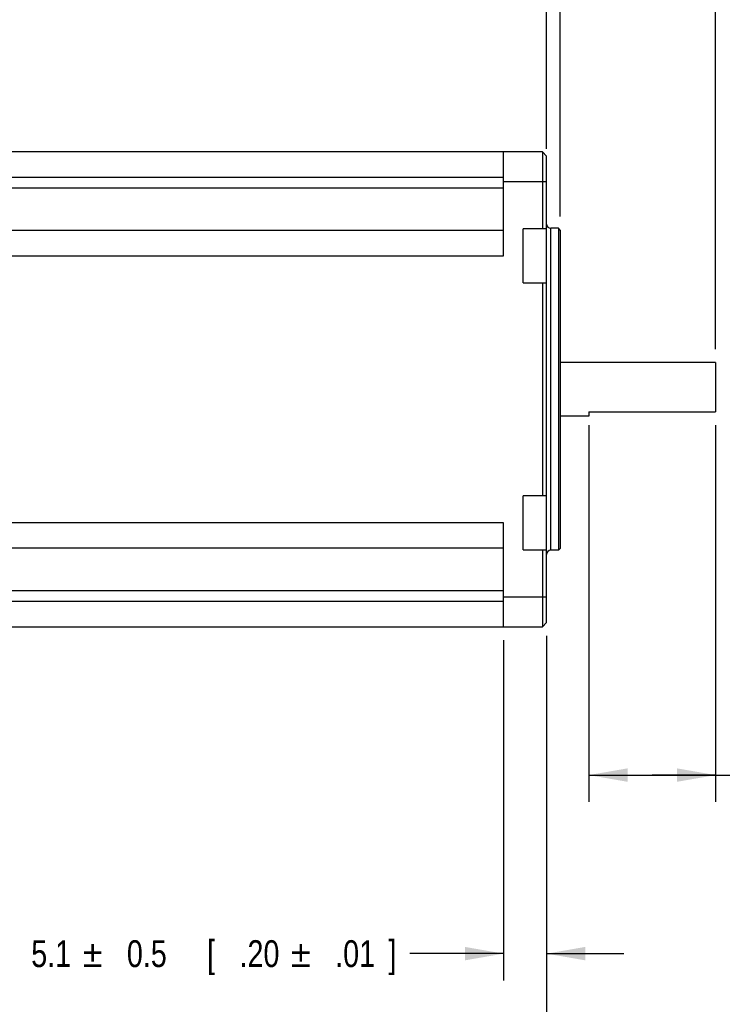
# Model space of a CAD drawing. Header units: inches. Extents: x 0 to 34, y 0 to 22.
# Tile 14 of 40: x 13 to 16.3, y 4 to 8.6. Entities that reach past the tile are written whole.
import ezdxf
from ezdxf.enums import TextEntityAlignment as Align

# ---------------------------------------------------------------- set-up
doc = ezdxf.new("R2010")
doc.units = ezdxf.units.IN
doc.header["$LTSCALE"] = 1.87
doc.header["$MEASUREMENT"] = 0
doc.layers.get('0').update_dxf_attribs({"linetype": 'CONTINUOUS'})
doc.layers.add('DIMENSIONS', color=7, linetype='CONTINUOUS')
doc.styles.get("Standard").update_dxf_attribs({"font": 'txt', "width": 0.8})
doc.styles.add('TEXTSTYLE_1', font='gdt', dxfattribs={"width": 0.8})
doc.dimstyles.new('DIMSTYLE_1', dxfattribs={"dimtxt": 0.125, "dimasz": 0.18, "dimexe": 0.18, "dimexo": 0.0625, "dimgap": 0.09, "dimtad": 0, "dimtih": 1, "dimtoh": 1, "dimdec": 1, "dimdsep": 46, "dimtxsty": 'STANDARD', "dimblk": '_FILLED', "dimblk1": '_FILLED', "dimblk2": '_FILLED', "dimcen": 0.09, "dimadec": 0, "dimazin": 0, "dimtp": 0.1, "dimtm": 0.1, "dimtfac": 1, "dimtdec": 1, "dimtofl": 0, "dimtmove": 0, "dimatfit": 3, "dimldrblk": '_FILLED', "dimfxl": 1, "dimtolj": 1, "dimarcsym": 0})
doc.dimstyles.new('DIMSTYLE_2', dxfattribs={"dimtxt": 0.125, "dimasz": 0.18, "dimexe": 0.18, "dimexo": 0.0625, "dimgap": 0.09, "dimtad": 0, "dimtih": 1, "dimtoh": 1, "dimdec": 1, "dimdsep": 46, "dimtxsty": 'STANDARD', "dimblk": '_FILLED', "dimblk1": '_FILLED', "dimblk2": '_FILLED', "dimcen": 0.09, "dimadec": 0, "dimazin": 0, "dimtol": 1, "dimtp": 0.5, "dimtm": 0.5, "dimtfac": 1, "dimtdec": 1, "dimtofl": 0, "dimtmove": 0, "dimatfit": 3, "dimldrblk": '_FILLED', "dimfxl": 1, "dimtolj": 1, "dimarcsym": 0})
doc.dimstyles.new('DIMSTYLE_3', dxfattribs={"dimtxt": 0.125, "dimasz": 0.18, "dimexe": 0.18, "dimexo": 0.0625, "dimgap": 0.09, "dimtad": 0, "dimtih": 1, "dimtoh": 1, "dimdec": 1, "dimdsep": 46, "dimtxsty": 'STANDARD', "dimblk": '_FILLED', "dimblk1": '_FILLED', "dimblk2": '_FILLED', "dimcen": 0.09, "dimadec": 0, "dimazin": 0, "dimtol": 1, "dimtp": 0.2, "dimtm": 0.2, "dimtfac": 1, "dimtdec": 1, "dimtofl": 0, "dimtmove": 0, "dimatfit": 3, "dimldrblk": '_FILLED', "dimfxl": 1, "dimtolj": 1, "dimarcsym": 0})

# ---------------------------------------------------------------- blocks, each defined once
blk = doc.blocks.new('_FILLED')
at = {"color": 0, "linetype": 'BYBLOCK'}
blk.add_solid([(0, 0), (-1, 0.174), (-1, -0.174)], dxfattribs=at)
blk = doc.blocks.new('*D4')
at = {"layer": 'DIMENSIONS', "color": 2, "linetype": 'CONTINUOUS'}
for p, q in [((15.6675, 6.6739), (15.6675, 4.9188)), ((16.2581, 6.6739), (16.2581, 4.9188)), ((15.6675, 5.0438), (15.9628, 5.0438)), ((16.2581, 5.0438), (15.9628, 5.0438)), ((15.9628, 5.0438), (16.4908, 5.0438))]:
    blk.add_line(p, q, dxfattribs=at)
at = {"layer": 'DIMENSIONS', "color": 2, "linetype": 'CONTINUOUS', "xscale": 0.18, "yscale": 0.18, "zscale": 0.18, "rotation": 180}
blk.add_blockref('_FILLED', (15.6675, 5.0438), dxfattribs=at)
at = {"layer": 'DIMENSIONS', "color": 2, "linetype": 'CONTINUOUS', "xscale": 0.18, "yscale": 0.18, "zscale": 0.18}
blk.add_blockref('_FILLED', (16.2581, 5.0438), dxfattribs=at)
at = {"layer": 'DIMENSIONS', "color": 2, "linetype": 'CONTINUOUS', "insert": (16.5533, 5.1063), "char_height": 0.125, "width": 1.325, "attachment_point": 1, "line_spacing_factor": 0.9}
blk.add_mtext('15{\\Ftxt.shx;\\W1.000000;\\H0.125000; }[.59] FLAT', dxfattribs=at)
blk = doc.blocks.new('*D5')
at = {"layer": 'DIMENSIONS', "color": 2, "linetype": 'CONTINUOUS'}
for p, q in [((15.4707, 5.6926), (15.4707, 4.0867)), ((15.2699, 5.6729), (15.2699, 4.0867)), ((15.2699, 4.2117), (14.8335, 4.2117)), ((15.4707, 4.2117), (15.8307, 4.2117))]:
    blk.add_line(p, q, dxfattribs=at)
at = {"layer": 'DIMENSIONS', "color": 2, "linetype": 'CONTINUOUS', "xscale": 0.18, "yscale": 0.18, "zscale": 0.18}
blk.add_blockref('_FILLED', (15.2699, 4.2117), dxfattribs=at)
at = {"layer": 'DIMENSIONS', "color": 2, "linetype": 'CONTINUOUS', "xscale": 0.18, "yscale": 0.18, "zscale": 0.18, "rotation": 180}
blk.add_blockref('_FILLED', (15.4707, 4.2117), dxfattribs=at)
at = {"layer": 'DIMENSIONS', "color": 2, "linetype": 'CONTINUOUS', "width": 0.8}
for s, p in [('5.1', (13.2544, 4.1492)), ('0.5', (13.7002, 4.1492)), ('[', (13.9252, 4.1492)), ('.20', (14.2252, 4.1492)), ('.01', (14.671, 4.1492)), (']', (14.771, 4.1492))]:
    blk.add_text(s, height=0.125, dxfattribs=at).set_placement(p, align=Align.RIGHT)
at = {"layer": 'DIMENSIONS', "color": 2, "linetype": 'CONTINUOUS', "style": 'TEXTSTYLE_1'}
for p in [(13.4002, 4.1492), (14.371, 4.1492)]:
    blk.add_text('`', height=0.125, dxfattribs=at).set_placement(p, align=Align.RIGHT)
blk = doc.blocks.new('*D6')
at = {"layer": 'DIMENSIONS', "color": 2, "linetype": 'CONTINUOUS'}
for p, q in [((11.2581, 5.7849), (11.2581, 3.3367)), ((15.4707, 5.6926), (15.4707, 3.3367)), ((11.2581, 3.4617), (12.6019, 3.4617)), ((15.4707, 3.4617), (14.1269, 3.4617))]:
    blk.add_line(p, q, dxfattribs=at)
at = {"layer": 'DIMENSIONS', "color": 2, "linetype": 'CONTINUOUS', "xscale": 0.18, "yscale": 0.18, "zscale": 0.18, "rotation": 180}
blk.add_blockref('_FILLED', (11.2581, 3.4617), dxfattribs=at)
at = {"layer": 'DIMENSIONS', "color": 2, "linetype": 'CONTINUOUS', "xscale": 0.18, "yscale": 0.18, "zscale": 0.18}
blk.add_blockref('_FILLED', (15.4707, 3.4617), dxfattribs=at)
at = {"layer": 'DIMENSIONS', "color": 2, "linetype": 'CONTINUOUS', "insert": (13.3644, 3.5242), "char_height": 0.125, "width": 1.4, "attachment_point": 2, "line_spacing_factor": 0.9}
blk.add_mtext('108 [4.25] MAX', dxfattribs=at)
blk = doc.blocks.new('*D7')
at = {"layer": 'DIMENSIONS', "color": 2, "linetype": 'CONTINUOUS'}
for p, q in [((15.4707, 7.9908), (15.4707, 10.362)), ((15.5337, 7.6463), (15.5337, 10.362)), ((15.4707, 10.237), (15.1534, 10.237)), ((15.5337, 10.237), (15.8937, 10.237))]:
    blk.add_line(p, q, dxfattribs=at)
at = {"layer": 'DIMENSIONS', "color": 2, "linetype": 'CONTINUOUS', "xscale": 0.18, "yscale": 0.18, "zscale": 0.18}
blk.add_blockref('_FILLED', (15.4707, 10.237), dxfattribs=at)
at = {"layer": 'DIMENSIONS', "color": 2, "linetype": 'CONTINUOUS', "xscale": 0.18, "yscale": 0.18, "zscale": 0.18, "rotation": 180}
blk.add_blockref('_FILLED', (15.5337, 10.237), dxfattribs=at)
at = {"layer": 'DIMENSIONS', "color": 2, "linetype": 'CONTINUOUS', "width": 0.8}
for s, p in [('1.6', (14.4451, 10.1745)), ('0.2', (14.8909, 10.1745)), ('[', (14.2451, 9.987)), ('.06', (14.5451, 9.987)), ('.00', (14.9909, 9.987)), (']', (15.0909, 9.987))]:
    blk.add_text(s, height=0.125, dxfattribs=at).set_placement(p, align=Align.RIGHT)
at = {"layer": 'DIMENSIONS', "color": 2, "linetype": 'CONTINUOUS', "style": 'TEXTSTYLE_1'}
for p in [(14.5909, 10.1745), (14.6909, 9.987)]:
    blk.add_text('`', height=0.125, dxfattribs=at).set_placement(p, align=Align.RIGHT)
blk = doc.blocks.new('*D8')
at = {"layer": 'DIMENSIONS', "color": 2, "linetype": 'CONTINUOUS'}
for p, q in [((12.8132, 8.9378), (12.8132, 11.112)), ((15.4707, 7.9629), (15.4707, 11.112)), ((12.8132, 10.987), (13.517, 10.987)), ((15.4707, 10.987), (14.767, 10.987))]:
    blk.add_line(p, q, dxfattribs=at)
at = {"layer": 'DIMENSIONS', "color": 2, "linetype": 'CONTINUOUS', "xscale": 0.18, "yscale": 0.18, "zscale": 0.18}
for p, rotation in [((12.8132, 10.987), 180), ((15.4707, 10.987), 360)]:
    blk.add_blockref('_FILLED', p, dxfattribs=dict(at, rotation=rotation))
at = {"layer": 'DIMENSIONS', "color": 2, "linetype": 'CONTINUOUS', "insert": (14.142, 11.0495), "char_height": 0.125, "width": 1.125, "attachment_point": 2, "line_spacing_factor": 0.9}
blk.add_mtext('67.5{\\Ftxt.shx;\\W1.000000;\\H0.125000; }[2.66]', dxfattribs=at)
blk = doc.blocks.new('*D9')
at = {"layer": 'DIMENSIONS', "color": 2, "linetype": 'CONTINUOUS'}
for p, q in [((15.4707, 7.9908), (15.4707, 11.112)), ((16.2581, 7.0292), (16.2581, 11.112)), ((15.4707, 10.987), (15.1107, 10.987)), ((16.2581, 10.987), (16.589, 10.987))]:
    blk.add_line(p, q, dxfattribs=at)
at = {"layer": 'DIMENSIONS', "color": 2, "linetype": 'CONTINUOUS', "xscale": 0.18, "yscale": 0.18, "zscale": 0.18}
blk.add_blockref('_FILLED', (15.4707, 10.987), dxfattribs=at)
at = {"layer": 'DIMENSIONS', "color": 2, "linetype": 'CONTINUOUS', "xscale": 0.18, "yscale": 0.18, "zscale": 0.18, "rotation": 180}
blk.add_blockref('_FILLED', (16.2581, 10.987), dxfattribs=at)
at = {"layer": 'DIMENSIONS', "color": 2, "linetype": 'CONTINUOUS', "style": 'TEXTSTYLE_1'}
for p in [(16.8515, 10.9245), (17.8223, 10.9245)]:
    blk.add_text('`', height=0.125, dxfattribs=at).set_placement(p)
at = {"layer": 'DIMENSIONS', "color": 2, "linetype": 'CONTINUOUS', "width": 0.8}
for s, p in [('[', (17.4223, 10.9245)), (']', (18.2682, 10.9245)), ('20', (16.6515, 10.9245)), ('0.2', (16.9973, 10.9245)), ('.79', (17.5223, 10.9245)), ('.00', (17.9682, 10.9245))]:
    blk.add_text(s, height=0.125, dxfattribs=at).set_placement(p)

msp = doc.modelspace()

# ---------------------------------------------------------------- linework, layer by layer
at = {"color": 7, "linetype": 'CONTINUOUS'}
for p, q in [((15.451, 7.948), (12.951, 7.948)), ((15.2699, 7.4637), (15.2699, 7.948)), ((15.4707, 7.9283), (15.451, 7.948)), ((15.451, 7.948), (15.451, 7.5897)), ((15.4707, 5.7551), (15.4707, 7.9283)), ((12.7962, 7.8299), (15.2699, 7.8299)), ((15.2699, 7.8102), (15.4707, 7.8102)), ((15.2699, 7.7787), (11.7612, 7.7788)), ((15.2699, 7.5818), (12.951, 7.5818)), ((15.4707, 7.5897), (15.3605, 7.5897)), ((15.3605, 7.3378), (15.3605, 7.5897)), ((15.5258, 7.5917), (15.4904, 7.5917)), ((15.4904, 6.0917), (15.4904, 7.5917)), ((15.5337, 7.5838), (15.5258, 7.5917)), ((15.5258, 7.5917), (15.5258, 6.0917)), ((15.5337, 7.5838), (15.5337, 6.0996)), ((11.3348, 7.4637), (15.2699, 7.4637)), ((15.3605, 7.3378), (15.4707, 7.3378)), ((15.451, 7.3378), (15.451, 6.3456)), ((16.2581, 6.9667), (15.5337, 6.9667)), ((16.2581, 6.9667), (16.2581, 6.7364)), ((15.6675, 6.7167), (15.5337, 6.7167)), ((15.6675, 6.7364), (16.2581, 6.7364)), ((15.6675, 6.7364), (15.6675, 6.7167)), ((15.4707, 6.3456), (15.3605, 6.3456)), ((15.3605, 6.0937), (15.3605, 6.3456)), ((15.2699, 6.2196), (11.7305, 6.2196)), ((15.2699, 5.7354), (15.2699, 6.2196)), ((15.2699, 6.1015), (12.951, 6.1015)), ((15.3605, 6.0937), (15.4707, 6.0937)), ((15.451, 6.0937), (15.451, 5.7354)), ((15.5258, 6.0917), (15.4904, 6.0917)), ((15.5337, 6.0996), (15.5258, 6.0917)), ((11.7305, 5.9047), (15.2699, 5.9047)), ((11.7305, 5.8535), (15.2699, 5.8535)), ((15.4707, 5.8732), (15.2699, 5.8732)), ((15.4707, 5.7551), (15.451, 5.7354)), ((12.951, 5.7354), (15.451, 5.7354))]:
    msp.add_line(p, q, dxfattribs=at)
for centre, start, end in [((15.4904, 7.6114), 180, 270), ((15.4904, 6.072), 90, 180)]:
    msp.add_arc(centre, 0.0197, start, end, dxfattribs=at)

# ---------------------------------------------------------------- dimensions: what is measured, and where the dimension line sits
at = {"layer": 'DIMENSIONS', "color": 2, "linetype": 'CONTINUOUS'}
dim = msp.add_linear_dim(base=(15.4707, 10.987), p1=(12.8132, 8.9378), p2=(15.4707, 7.9629), dimstyle='DIMSTYLE_1', dxfattribs=at)
dim.commit()
dim.dimension.update_dxf_attribs({"geometry": '*D8', "text_midpoint": (14.017, 10.987), "dimtype": 160})
for base, p1, p2, dimstyle, picture, middle in [((15.4707, 10.987), (16.2581, 7.0292), (15.4707, 7.9908), 'DIMSTYLE_3', '*D9', (17.5098, 10.987)), ((15.4707, 10.237), (15.5337, 7.6463), (15.4707, 7.9908), 'DIMSTYLE_3', '*D7', (14.418, 10.1432)), ((15.2699, 4.2117), (15.4707, 5.6926), (15.2699, 5.6729), 'DIMSTYLE_2', '*D5', (13.6627, 4.2117))]:
    dim = msp.add_linear_dim(base=base, p1=p1, p2=p2, angle=180, dimstyle=dimstyle, dxfattribs=at)
    dim.commit()
    dim.dimension.update_dxf_attribs({"geometry": picture, "text_midpoint": middle, "dimtype": 160})
dim = msp.add_linear_dim(base=(16.2581, 5.0438), p1=(15.6675, 6.6739), p2=(16.2581, 6.6739), text='<> FLAT', dimstyle='DIMSTYLE_1', dxfattribs=at)
dim.commit()
dim.dimension.update_dxf_attribs({"geometry": '*D4', "text_midpoint": (17.2158, 5.0438), "dimtype": 160})
dim = msp.add_linear_dim(base=(11.2581, 3.4617), p1=(15.4707, 5.6926), p2=(11.2581, 5.7849), angle=180, text='108 [4.25] MAX', dimstyle='DIMSTYLE_1', dxfattribs=at)
dim.commit()
dim.dimension.update_dxf_attribs({"geometry": '*D6', "text_midpoint": (12.6644, 3.4617), "dimtype": 160})

doc.saveas('drawing.dxf')
